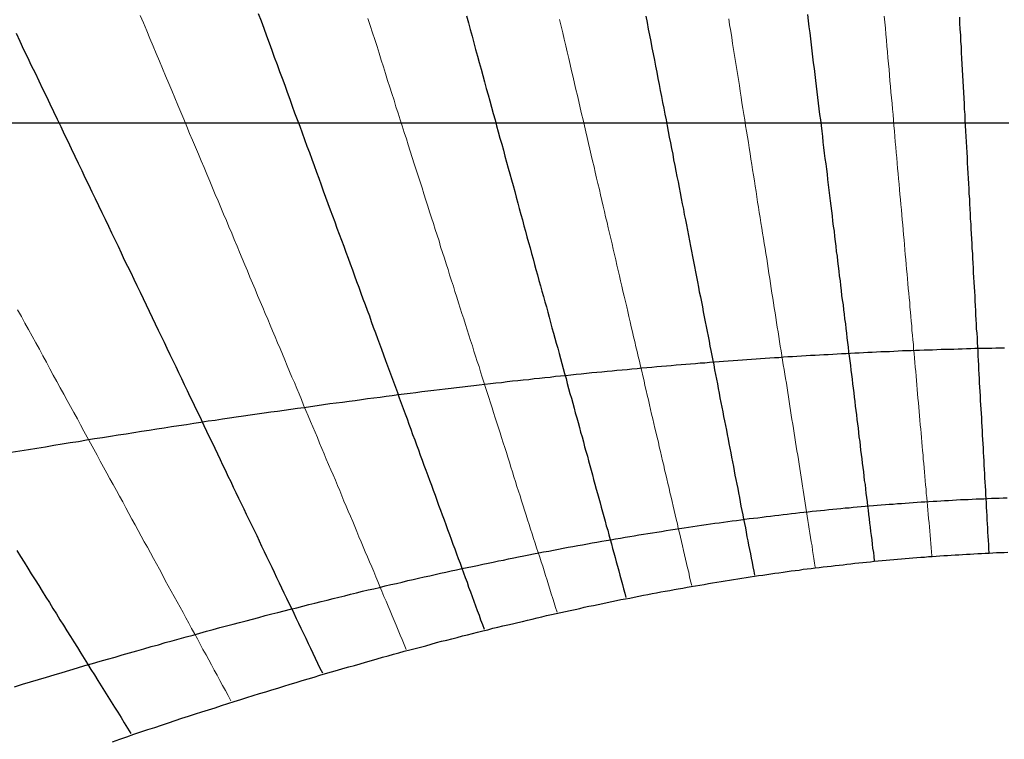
# Model space of a CAD drawing. Header units: millimetres. Extents: x 10 to 831, y 10 to 584.
# Tile 6 of 16: x 404 to 446, y 400 to 431. Entities that reach past the tile are written whole.
import ezdxf

# ---------------------------------------------------------------- set-up
doc = ezdxf.new("R2010")
doc.units = ezdxf.units.MM
doc.layers.add('C1d1b19', color=7, linetype='Continuous', true_color=0x1d1b19)
doc.layers.add('Cb4532a', color=7, linetype='Continuous', true_color=0xb4532a)

msp = doc.modelspace()

# ---------------------------------------------------------------- linework, layer by layer
at = {"layer": 'C1d1b19', "lineweight": 13}
for points in [[(409.03, 430.91), (409.18, 430.58), (409.32, 430.24), (409.45, 429.91), (409.59, 429.58), (409.73, 429.26), (409.87, 428.93), (410, 428.61), (410.13, 428.29), (410.27, 427.97), (410.4, 427.66), (410.53, 427.34), (410.66, 427.03), (410.79, 426.72), (410.92, 426.42), (411.05, 426.11), (411.17, 425.81), (411.3, 425.51), (411.43, 425.21), (411.55, 424.91), (411.67, 424.62), (411.8, 424.33), (411.92, 424.04), (412.04, 423.75), (412.16, 423.46), (412.28, 423.17), (412.4, 422.89), (412.52, 422.61), (412.64, 422.32), (412.76, 422.04), (412.87, 421.77), (412.99, 421.49), (413.1, 421.22), (413.22, 420.94), (413.33, 420.67), (413.45, 420.4), (413.56, 420.13), (413.67, 419.87), (413.78, 419.6), (413.89, 419.34), (414, 419.07), (414.11, 418.81), (414.22, 418.55), (414.33, 418.29), (414.44, 418.03), (414.55, 417.78), (414.65, 417.52), (414.76, 417.27), (414.87, 417.02), (414.97, 416.76), (415.08, 416.51), (415.18, 416.27), (415.29, 416.02), (415.39, 415.77), (415.49, 415.52), (415.59, 415.28), (415.7, 415.04), (415.8, 414.79), (415.9, 414.55), (416, 414.31), (416.1, 414.07), (416.2, 413.83), (416.3, 413.6), (416.4, 413.36), (416.5, 413.13), (416.6, 412.89), (416.7, 412.66), (416.79, 412.42), (416.89, 412.19), (416.99, 411.96), (417.08, 411.73), (417.18, 411.5), (417.28, 411.27), (417.37, 411.05), (417.47, 410.82), (417.56, 410.59), (417.66, 410.37), (417.75, 410.15), (417.84, 409.92), (417.94, 409.7), (418.03, 409.48), (418.12, 409.26), (418.22, 409.03), (418.31, 408.82), (418.4, 408.6), (418.49, 408.38), (418.58, 408.16), (418.67, 407.94), (418.76, 407.73), (418.86, 407.51), (418.95, 407.29), (419.04, 407.08), (419.13, 406.87), (419.22, 406.65), (419.3, 406.44), (419.39, 406.23), (419.48, 406.02), (419.57, 405.8), (419.66, 405.59), (419.75, 405.38), (419.84, 405.17), (419.92, 404.96), (420.01, 404.76), (420.1, 404.55), (420.19, 404.34), (420.27, 404.13), (420.36, 403.93), (420.45, 403.72), (420.53, 403.51)], [(418.88, 430.77), (418.98, 430.47), (419.08, 430.16), (419.17, 429.86), (419.27, 429.56), (419.36, 429.27), (419.45, 428.97), (419.55, 428.68), (419.64, 428.39), (419.73, 428.1), (419.82, 427.81), (419.91, 427.53), (420.01, 427.24), (420.09, 426.96), (420.18, 426.68), (420.27, 426.4), (420.36, 426.13), (420.45, 425.85), (420.54, 425.58), (420.62, 425.31), (420.71, 425.04), (420.79, 424.77), (420.88, 424.5), (420.96, 424.24), (421.05, 423.97), (421.13, 423.71), (421.22, 423.45), (421.3, 423.19), (421.38, 422.93), (421.46, 422.67), (421.54, 422.42), (421.62, 422.16), (421.71, 421.91), (421.79, 421.66), (421.87, 421.41), (421.95, 421.16), (422.02, 420.91), (422.1, 420.66), (422.18, 420.42), (422.26, 420.17), (422.34, 419.93), (422.41, 419.69), (422.49, 419.44), (422.57, 419.2), (422.64, 418.97), (422.72, 418.73), (422.79, 418.49), (422.87, 418.26), (422.94, 418.02), (423.02, 417.79), (423.09, 417.55), (423.17, 417.32), (423.24, 417.09), (423.31, 416.86), (423.39, 416.63), (423.46, 416.4), (423.53, 416.18), (423.6, 415.95), (423.68, 415.73), (423.75, 415.5), (423.82, 415.28), (423.89, 415.06), (423.96, 414.83), (424.03, 414.61), (424.1, 414.39), (424.17, 414.17), (424.24, 413.95), (424.31, 413.74), (424.38, 413.52), (424.45, 413.3), (424.52, 413.09), (424.59, 412.87), (424.65, 412.66), (424.72, 412.44), (424.79, 412.23), (424.86, 412.02), (424.92, 411.81), (424.99, 411.6), (425.06, 411.39), (425.13, 411.18), (425.19, 410.97), (425.26, 410.76), (425.32, 410.55), (425.39, 410.34), (425.46, 410.14), (425.52, 409.93), (425.59, 409.72), (425.65, 409.52), (425.72, 409.31), (425.78, 409.11), (425.85, 408.91), (425.91, 408.7), (425.98, 408.5), (426.04, 408.3), (426.11, 408.1), (426.17, 407.9), (426.23, 407.7), (426.3, 407.5), (426.36, 407.3), (426.43, 407.1), (426.49, 406.9), (426.55, 406.7), (426.62, 406.5), (426.68, 406.3), (426.74, 406.11), (426.8, 405.91), (426.87, 405.71), (426.93, 405.52), (426.99, 405.32), (427.05, 405.12)], [(427.16, 430.73), (427.23, 430.44), (427.3, 430.16), (427.36, 429.88), (427.43, 429.6), (427.49, 429.33), (427.56, 429.05), (427.62, 428.78), (427.68, 428.51), (427.75, 428.24), (427.81, 427.97), (427.87, 427.7), (427.93, 427.44), (427.99, 427.18), (428.05, 426.91), (428.11, 426.65), (428.18, 426.39), (428.24, 426.14), (428.3, 425.88), (428.35, 425.63), (428.41, 425.37), (428.47, 425.12), (428.53, 424.87), (428.59, 424.62), (428.65, 424.37), (428.7, 424.13), (428.76, 423.88), (428.82, 423.64), (428.88, 423.39), (428.93, 423.15), (428.99, 422.91), (429.04, 422.67), (429.1, 422.43), (429.15, 422.2), (429.21, 421.96), (429.26, 421.73), (429.32, 421.49), (429.37, 421.26), (429.43, 421.03), (429.48, 420.8), (429.53, 420.57), (429.59, 420.34), (429.64, 420.11), (429.69, 419.89), (429.75, 419.66), (429.8, 419.43), (429.85, 419.21), (429.9, 418.99), (429.95, 418.77), (430.01, 418.54), (430.06, 418.32), (430.11, 418.11), (430.16, 417.89), (430.21, 417.67), (430.26, 417.45), (430.31, 417.24), (430.36, 417.02), (430.41, 416.81), (430.46, 416.59), (430.51, 416.38), (430.56, 416.17), (430.61, 415.96), (430.66, 415.75), (430.71, 415.54), (430.76, 415.33), (430.81, 415.12), (430.85, 414.91), (430.9, 414.7), (430.95, 414.5), (431, 414.29), (431.05, 414.08), (431.09, 413.88), (431.14, 413.68), (431.19, 413.47), (431.24, 413.27), (431.28, 413.07), (431.33, 412.86), (431.38, 412.66), (431.43, 412.46), (431.47, 412.26), (431.52, 412.06), (431.56, 411.86), (431.61, 411.66), (431.66, 411.47), (431.7, 411.27), (431.75, 411.07), (431.8, 410.88), (431.84, 410.68), (431.89, 410.48), (431.93, 410.29), (431.98, 410.09), (432.02, 409.9), (432.07, 409.7), (432.11, 409.51), (432.16, 409.32), (432.2, 409.13), (432.25, 408.93), (432.29, 408.74), (432.34, 408.55), (432.38, 408.36), (432.43, 408.17), (432.47, 407.98), (432.52, 407.79), (432.56, 407.6), (432.6, 407.41), (432.65, 407.22), (432.69, 407.03), (432.74, 406.84), (432.78, 406.65), (432.82, 406.46), (432.87, 406.27)], [(434.47, 430.76), (434.51, 430.5), (434.56, 430.23), (434.6, 429.96), (434.64, 429.7), (434.68, 429.43), (434.72, 429.17), (434.76, 428.91), (434.8, 428.65), (434.85, 428.39), (434.89, 428.14), (434.93, 427.88), (434.97, 427.63), (435.01, 427.38), (435.04, 427.13), (435.08, 426.88), (435.12, 426.63), (435.16, 426.39), (435.2, 426.14), (435.24, 425.9), (435.28, 425.66), (435.32, 425.42), (435.35, 425.18), (435.39, 424.94), (435.43, 424.7), (435.47, 424.47), (435.5, 424.23), (435.54, 424), (435.58, 423.76), (435.61, 423.53), (435.65, 423.3), (435.68, 423.07), (435.72, 422.84), (435.76, 422.62), (435.79, 422.39), (435.83, 422.17), (435.86, 421.94), (435.9, 421.72), (435.93, 421.5), (435.97, 421.27), (436, 421.05), (436.04, 420.83), (436.07, 420.62), (436.11, 420.4), (436.14, 420.18), (436.17, 419.97), (436.21, 419.75), (436.24, 419.54), (436.28, 419.32), (436.31, 419.11), (436.34, 418.9), (436.38, 418.69), (436.41, 418.48), (436.44, 418.27), (436.48, 418.06), (436.51, 417.85), (436.54, 417.64), (436.57, 417.44), (436.61, 417.23), (436.64, 417.03), (436.67, 416.82), (436.7, 416.62), (436.74, 416.41), (436.77, 416.21), (436.8, 416.01), (436.83, 415.81), (436.86, 415.61), (436.89, 415.41), (436.93, 415.21), (436.96, 415.01), (436.99, 414.81), (437.02, 414.61), (437.05, 414.42), (437.08, 414.22), (437.11, 414.02), (437.14, 413.83), (437.17, 413.63), (437.2, 413.44), (437.24, 413.24), (437.27, 413.05), (437.3, 412.86), (437.33, 412.66), (437.36, 412.47), (437.39, 412.28), (437.42, 412.09), (437.45, 411.9), (437.48, 411.71), (437.51, 411.52), (437.54, 411.33), (437.57, 411.14), (437.6, 410.95), (437.63, 410.76), (437.66, 410.57), (437.69, 410.39), (437.72, 410.2), (437.74, 410.01), (437.77, 409.83), (437.8, 409.64), (437.83, 409.45), (437.86, 409.27), (437.89, 409.08), (437.92, 408.9), (437.95, 408.71), (437.98, 408.53), (438.01, 408.34), (438.04, 408.16), (438.07, 407.98), (438.09, 407.79), (438.12, 407.61), (438.15, 407.43), (438.18, 407.24), (438.21, 407.06)], [(441.19, 430.88), (441.22, 430.62), (441.24, 430.36), (441.26, 430.1), (441.29, 429.84), (441.31, 429.58), (441.33, 429.33), (441.35, 429.08), (441.37, 428.82), (441.4, 428.57), (441.42, 428.33), (441.44, 428.08), (441.46, 427.83), (441.48, 427.59), (441.51, 427.34), (441.53, 427.1), (441.55, 426.86), (441.57, 426.62), (441.59, 426.38), (441.61, 426.15), (441.63, 425.91), (441.65, 425.68), (441.67, 425.44), (441.69, 425.21), (441.71, 424.98), (441.73, 424.75), (441.75, 424.52), (441.77, 424.29), (441.79, 424.07), (441.81, 423.84), (441.83, 423.62), (441.85, 423.39), (441.87, 423.17), (441.89, 422.95), (441.91, 422.73), (441.93, 422.51), (441.95, 422.29), (441.97, 422.07), (441.99, 421.86), (442.01, 421.64), (442.03, 421.42), (442.05, 421.21), (442.07, 421), (442.08, 420.78), (442.1, 420.57), (442.12, 420.36), (442.14, 420.15), (442.16, 419.94), (442.18, 419.73), (442.2, 419.53), (442.21, 419.32), (442.23, 419.11), (442.25, 418.91), (442.27, 418.7), (442.29, 418.5), (442.3, 418.3), (442.32, 418.09), (442.34, 417.89), (442.36, 417.69), (442.38, 417.49), (442.39, 417.29), (442.41, 417.09), (442.43, 416.89), (442.45, 416.69), (442.46, 416.5), (442.48, 416.3), (442.5, 416.1), (442.51, 415.91), (442.53, 415.71), (442.55, 415.52), (442.57, 415.32), (442.58, 415.13), (442.6, 414.94), (442.62, 414.74), (442.63, 414.55), (442.65, 414.36), (442.67, 414.17), (442.68, 413.98), (442.7, 413.79), (442.72, 413.6), (442.73, 413.41), (442.75, 413.22), (442.77, 413.03), (442.78, 412.85), (442.8, 412.66), (442.82, 412.47), (442.83, 412.28), (442.85, 412.1), (442.87, 411.91), (442.88, 411.73), (442.9, 411.54), (442.92, 411.36), (442.93, 411.17), (442.95, 410.99), (442.96, 410.8), (442.98, 410.62), (443, 410.44), (443.01, 410.25), (443.03, 410.07), (443.05, 409.89), (443.06, 409.71), (443.08, 409.53), (443.09, 409.35), (443.11, 409.16), (443.13, 408.98), (443.14, 408.8), (443.16, 408.62), (443.17, 408.44), (443.19, 408.26), (443.2, 408.08), (443.22, 407.9), (443.24, 407.72), (443.25, 407.55)], [(403.74, 418.19), (403.9, 417.9), (404.05, 417.61), (404.21, 417.33), (404.37, 417.04), (404.52, 416.76), (404.68, 416.48), (404.83, 416.2), (404.98, 415.92), (405.13, 415.64), (405.28, 415.36), (405.43, 415.09), (405.58, 414.81), (405.73, 414.54), (405.88, 414.27), (406.02, 414), (406.17, 413.74), (406.32, 413.47), (406.46, 413.21), (406.6, 412.94), (406.75, 412.68), (406.89, 412.42), (407.03, 412.16), (407.17, 411.9), (407.31, 411.64), (407.45, 411.39), (407.59, 411.13), (407.73, 410.88), (407.87, 410.63), (408.01, 410.38), (408.14, 410.13), (408.28, 409.88), (408.41, 409.63), (408.55, 409.38), (408.68, 409.14), (408.82, 408.89), (408.95, 408.65), (409.08, 408.4), (409.21, 408.16), (409.35, 407.92), (409.48, 407.68), (409.61, 407.44), (409.74, 407.2), (409.87, 406.97), (410, 406.73), (410.12, 406.49), (410.25, 406.26), (410.38, 406.03), (410.51, 405.79), (410.63, 405.56), (410.76, 405.33), (410.89, 405.1), (411.01, 404.87), (411.14, 404.64), (411.26, 404.41), (411.38, 404.19), (411.51, 403.96), (411.63, 403.73), (411.75, 403.51), (411.88, 403.28), (412, 403.06), (412.12, 402.84), (412.24, 402.61), (412.36, 402.39), (412.48, 402.17), (412.6, 401.95), (412.72, 401.73), (412.84, 401.51), (412.96, 401.29)]]:
    msp.add_lwpolyline(points, dxfattribs=at)
at = {"layer": 'C1d1b19', "lineweight": 30}
for points in [[(414.14, 430.99), (414.26, 430.67), (414.38, 430.35), (414.49, 430.03), (414.61, 429.72), (414.72, 429.41), (414.83, 429.1), (414.95, 428.79), (415.06, 428.49), (415.17, 428.19), (415.28, 427.89), (415.39, 427.59), (415.5, 427.29), (415.61, 426.99), (415.71, 426.7), (415.82, 426.41), (415.93, 426.12), (416.03, 425.83), (416.14, 425.55), (416.24, 425.26), (416.35, 424.98), (416.45, 424.7), (416.55, 424.42), (416.65, 424.14), (416.75, 423.87), (416.85, 423.59), (416.95, 423.32), (417.05, 423.05), (417.15, 422.78), (417.25, 422.51), (417.35, 422.25), (417.45, 421.98), (417.54, 421.72), (417.64, 421.46), (417.73, 421.2), (417.83, 420.94), (417.92, 420.68), (418.02, 420.42), (418.11, 420.17), (418.21, 419.91), (418.3, 419.66), (418.39, 419.41), (418.48, 419.16), (418.57, 418.91), (418.66, 418.66), (418.76, 418.41), (418.85, 418.17), (418.94, 417.92), (419.02, 417.68), (419.11, 417.44), (419.2, 417.19), (419.29, 416.95), (419.38, 416.71), (419.46, 416.48), (419.55, 416.24), (419.64, 416), (419.72, 415.77), (419.81, 415.53), (419.9, 415.3), (419.98, 415.07), (420.07, 414.84), (420.15, 414.61), (420.23, 414.38), (420.32, 414.15), (420.4, 413.92), (420.49, 413.69), (420.57, 413.47), (420.65, 413.24), (420.73, 413.02), (420.81, 412.8), (420.9, 412.57), (420.98, 412.35), (421.06, 412.13), (421.14, 411.91), (421.22, 411.69), (421.3, 411.47), (421.38, 411.25), (421.46, 411.03), (421.54, 410.82), (421.62, 410.6), (421.7, 410.39), (421.78, 410.17), (421.86, 409.96), (421.93, 409.74), (422.01, 409.53), (422.09, 409.32), (422.17, 409.11), (422.24, 408.9), (422.32, 408.69), (422.4, 408.48), (422.48, 408.27), (422.55, 408.06), (422.63, 407.85), (422.7, 407.64), (422.78, 407.43), (422.86, 407.23), (422.93, 407.02), (423.01, 406.82), (423.08, 406.61), (423.16, 406.41), (423.23, 406.2), (423.31, 406), (423.38, 405.8), (423.46, 405.59), (423.53, 405.39), (423.6, 405.19), (423.68, 404.99), (423.75, 404.79), (423.83, 404.59), (423.9, 404.38)], [(423.14, 430.89), (423.22, 430.59), (423.3, 430.3), (423.38, 430.01), (423.45, 429.72), (423.53, 429.43), (423.61, 429.15), (423.69, 428.87), (423.77, 428.59), (423.84, 428.31), (423.92, 428.03), (423.99, 427.75), (424.07, 427.48), (424.14, 427.21), (424.22, 426.94), (424.29, 426.67), (424.37, 426.4), (424.44, 426.13), (424.51, 425.87), (424.58, 425.6), (424.66, 425.34), (424.73, 425.08), (424.8, 424.82), (424.87, 424.57), (424.94, 424.31), (425.01, 424.06), (425.08, 423.8), (425.15, 423.55), (425.22, 423.3), (425.29, 423.05), (425.35, 422.8), (425.42, 422.56), (425.49, 422.31), (425.56, 422.07), (425.62, 421.82), (425.69, 421.58), (425.75, 421.34), (425.82, 421.1), (425.89, 420.86), (425.95, 420.62), (426.02, 420.39), (426.08, 420.15), (426.14, 419.92), (426.21, 419.69), (426.27, 419.45), (426.34, 419.22), (426.4, 418.99), (426.46, 418.76), (426.52, 418.53), (426.59, 418.31), (426.65, 418.08), (426.71, 417.86), (426.77, 417.63), (426.83, 417.41), (426.9, 417.18), (426.96, 416.96), (427.02, 416.74), (427.08, 416.52), (427.14, 416.3), (427.2, 416.08), (427.26, 415.87), (427.32, 415.65), (427.38, 415.43), (427.44, 415.22), (427.49, 415), (427.55, 414.79), (427.61, 414.57), (427.67, 414.36), (427.73, 414.15), (427.79, 413.94), (427.84, 413.73), (427.9, 413.52), (427.96, 413.31), (428.02, 413.1), (428.07, 412.89), (428.13, 412.69), (428.19, 412.48), (428.24, 412.27), (428.3, 412.07), (428.36, 411.86), (428.41, 411.66), (428.47, 411.46), (428.52, 411.25), (428.58, 411.05), (428.63, 410.85), (428.69, 410.65), (428.74, 410.44), (428.8, 410.24), (428.85, 410.04), (428.91, 409.84), (428.96, 409.65), (429.02, 409.45), (429.07, 409.25), (429.13, 409.05), (429.18, 408.85), (429.24, 408.66), (429.29, 408.46), (429.34, 408.26), (429.4, 408.07), (429.45, 407.87), (429.5, 407.68), (429.56, 407.48), (429.61, 407.29), (429.66, 407.1), (429.72, 406.9), (429.77, 406.71), (429.82, 406.52), (429.88, 406.32), (429.93, 406.13), (429.98, 405.94), (430.03, 405.75)], [(430.89, 430.87), (430.94, 430.6), (430.99, 430.32), (431.05, 430.05), (431.1, 429.78), (431.15, 429.51), (431.2, 429.24), (431.26, 428.97), (431.31, 428.71), (431.36, 428.45), (431.41, 428.18), (431.46, 427.92), (431.51, 427.66), (431.56, 427.41), (431.61, 427.15), (431.66, 426.9), (431.71, 426.64), (431.76, 426.39), (431.81, 426.14), (431.86, 425.89), (431.9, 425.64), (431.95, 425.4), (432, 425.15), (432.05, 424.91), (432.09, 424.67), (432.14, 424.42), (432.19, 424.18), (432.23, 423.95), (432.28, 423.71), (432.33, 423.47), (432.37, 423.24), (432.42, 423), (432.46, 422.77), (432.51, 422.54), (432.55, 422.3), (432.6, 422.07), (432.64, 421.85), (432.69, 421.62), (432.73, 421.39), (432.77, 421.16), (432.82, 420.94), (432.86, 420.72), (432.91, 420.49), (432.95, 420.27), (432.99, 420.05), (433.03, 419.83), (433.08, 419.61), (433.12, 419.39), (433.16, 419.17), (433.2, 418.96), (433.25, 418.74), (433.29, 418.53), (433.33, 418.31), (433.37, 418.1), (433.41, 417.88), (433.45, 417.67), (433.49, 417.46), (433.54, 417.25), (433.58, 417.04), (433.62, 416.83), (433.66, 416.62), (433.7, 416.42), (433.74, 416.21), (433.78, 416), (433.82, 415.8), (433.86, 415.59), (433.9, 415.39), (433.94, 415.19), (433.98, 414.98), (434.02, 414.78), (434.06, 414.58), (434.09, 414.38), (434.13, 414.18), (434.17, 413.98), (434.21, 413.78), (434.25, 413.58), (434.29, 413.38), (434.33, 413.18), (434.37, 412.98), (434.4, 412.79), (434.44, 412.59), (434.48, 412.4), (434.52, 412.2), (434.56, 412.01), (434.59, 411.81), (434.63, 411.62), (434.67, 411.42), (434.71, 411.23), (434.74, 411.04), (434.78, 410.85), (434.82, 410.65), (434.86, 410.46), (434.89, 410.27), (434.93, 410.08), (434.97, 409.89), (435, 409.7), (435.04, 409.51), (435.08, 409.32), (435.11, 409.13), (435.15, 408.95), (435.19, 408.76), (435.22, 408.57), (435.26, 408.38), (435.3, 408.2), (435.33, 408.01), (435.37, 407.82), (435.41, 407.64), (435.44, 407.45), (435.48, 407.26), (435.51, 407.08), (435.55, 406.89), (435.59, 406.71)], [(437.87, 430.95), (437.9, 430.68), (437.93, 430.41), (437.97, 430.15), (438, 429.89), (438.03, 429.63), (438.06, 429.37), (438.09, 429.12), (438.12, 428.86), (438.16, 428.61), (438.19, 428.35), (438.22, 428.1), (438.25, 427.85), (438.28, 427.61), (438.31, 427.36), (438.34, 427.11), (438.37, 426.87), (438.4, 426.63), (438.43, 426.39), (438.46, 426.15), (438.49, 425.91), (438.52, 425.67), (438.54, 425.43), (438.57, 425.2), (438.6, 424.96), (438.63, 424.73), (438.66, 424.5), (438.69, 424.27), (438.72, 424.04), (438.74, 423.81), (438.77, 423.58), (438.8, 423.35), (438.83, 423.13), (438.85, 422.9), (438.88, 422.68), (438.91, 422.46), (438.94, 422.24), (438.96, 422.02), (438.99, 421.8), (439.02, 421.58), (439.04, 421.36), (439.07, 421.14), (439.1, 420.93), (439.12, 420.71), (439.15, 420.5), (439.17, 420.28), (439.2, 420.07), (439.23, 419.86), (439.25, 419.65), (439.28, 419.44), (439.3, 419.23), (439.33, 419.02), (439.35, 418.81), (439.38, 418.61), (439.41, 418.4), (439.43, 418.19), (439.46, 417.99), (439.48, 417.79), (439.51, 417.58), (439.53, 417.38), (439.56, 417.18), (439.58, 416.98), (439.6, 416.77), (439.63, 416.57), (439.65, 416.37), (439.68, 416.18), (439.7, 415.98), (439.73, 415.78), (439.75, 415.58), (439.77, 415.39), (439.8, 415.19), (439.82, 414.99), (439.85, 414.8), (439.87, 414.6), (439.89, 414.41), (439.92, 414.22), (439.94, 414.02), (439.96, 413.83), (439.99, 413.64), (440.01, 413.45), (440.04, 413.26), (440.06, 413.07), (440.08, 412.88), (440.1, 412.69), (440.13, 412.5), (440.15, 412.31), (440.17, 412.12), (440.2, 411.93), (440.22, 411.74), (440.24, 411.56), (440.27, 411.37), (440.29, 411.18), (440.31, 411), (440.33, 410.81), (440.36, 410.63), (440.38, 410.44), (440.4, 410.26), (440.42, 410.07), (440.45, 409.89), (440.47, 409.7), (440.49, 409.52), (440.51, 409.34), (440.54, 409.15), (440.56, 408.97), (440.58, 408.79), (440.6, 408.61), (440.63, 408.43), (440.65, 408.24), (440.67, 408.06), (440.69, 407.88), (440.72, 407.7), (440.74, 407.52), (440.76, 407.34)], [(444.44, 430.83), (444.45, 430.57), (444.46, 430.32), (444.48, 430.06), (444.49, 429.8), (444.51, 429.55), (444.52, 429.3), (444.53, 429.05), (444.55, 428.8), (444.56, 428.55), (444.57, 428.31), (444.59, 428.06), (444.6, 427.82), (444.61, 427.58), (444.63, 427.33), (444.64, 427.09), (444.65, 426.86), (444.67, 426.62), (444.68, 426.38), (444.69, 426.15), (444.71, 425.91), (444.72, 425.68), (444.73, 425.45), (444.74, 425.22), (444.76, 424.99), (444.77, 424.76), (444.78, 424.54), (444.79, 424.31), (444.81, 424.09), (444.82, 423.86), (444.83, 423.64), (444.84, 423.42), (444.85, 423.2), (444.87, 422.98), (444.88, 422.76), (444.89, 422.54), (444.9, 422.33), (444.91, 422.11), (444.93, 421.89), (444.94, 421.68), (444.95, 421.47), (444.96, 421.25), (444.97, 421.04), (444.98, 420.83), (445, 420.62), (445.01, 420.41), (445.02, 420.2), (445.03, 420), (445.04, 419.79), (445.05, 419.58), (445.06, 419.38), (445.08, 419.17), (445.09, 418.97), (445.1, 418.77), (445.11, 418.57), (445.12, 418.36), (445.13, 418.16), (445.14, 417.96), (445.15, 417.76), (445.16, 417.56), (445.17, 417.36), (445.19, 417.17), (445.2, 416.97), (445.21, 416.77), (445.22, 416.58), (445.23, 416.38), (445.24, 416.19), (445.25, 415.99), (445.26, 415.8), (445.27, 415.61), (445.28, 415.41), (445.29, 415.22), (445.3, 415.03), (445.31, 414.84), (445.32, 414.65), (445.33, 414.46), (445.34, 414.27), (445.35, 414.08), (445.37, 413.89), (445.38, 413.7), (445.39, 413.51), (445.4, 413.33), (445.41, 413.14), (445.42, 412.95), (445.43, 412.77), (445.44, 412.58), (445.45, 412.39), (445.46, 412.21), (445.47, 412.02), (445.48, 411.84), (445.49, 411.66), (445.5, 411.47), (445.51, 411.29), (445.52, 411.11), (445.53, 410.92), (445.54, 410.74), (445.55, 410.56), (445.56, 410.38), (445.57, 410.2), (445.58, 410.02), (445.59, 409.84), (445.6, 409.65), (445.61, 409.47), (445.62, 409.29), (445.63, 409.11), (445.64, 408.94), (445.65, 408.76), (445.66, 408.58), (445.67, 408.4), (445.68, 408.22), (445.69, 408.04), (445.7, 407.86), (445.71, 407.68)], [(403.67, 430.14), (403.84, 429.79), (404, 429.44), (404.17, 429.1), (404.33, 428.75), (404.49, 428.42), (404.66, 428.08), (404.82, 427.74), (404.98, 427.41), (405.13, 427.08), (405.29, 426.75), (405.45, 426.43), (405.6, 426.1), (405.75, 425.78), (405.91, 425.47), (406.06, 425.15), (406.21, 424.83), (406.36, 424.52), (406.51, 424.21), (406.65, 423.9), (406.8, 423.6), (406.95, 423.29), (407.09, 422.99), (407.23, 422.69), (407.38, 422.39), (407.52, 422.1), (407.66, 421.8), (407.8, 421.51), (407.94, 421.22), (408.08, 420.93), (408.22, 420.64), (408.35, 420.35), (408.49, 420.07), (408.63, 419.79), (408.76, 419.51), (408.89, 419.23), (409.03, 418.95), (409.16, 418.67), (409.29, 418.4), (409.42, 418.13), (409.55, 417.85), (409.68, 417.58), (409.81, 417.31), (409.94, 417.05), (410.07, 416.78), (410.19, 416.52), (410.32, 416.25), (410.44, 415.99), (410.57, 415.73), (410.69, 415.47), (410.82, 415.21), (410.94, 414.95), (411.06, 414.7), (411.18, 414.44), (411.31, 414.19), (411.43, 413.94), (411.55, 413.69), (411.67, 413.44), (411.78, 413.19), (411.9, 412.94), (412.02, 412.7), (412.14, 412.45), (412.26, 412.21), (412.37, 411.96), (412.49, 411.72), (412.6, 411.48), (412.72, 411.24), (412.83, 411), (412.95, 410.76), (413.06, 410.52), (413.17, 410.29), (413.29, 410.05), (413.4, 409.82), (413.51, 409.58), (413.62, 409.35), (413.73, 409.12), (413.85, 408.89), (413.96, 408.66), (414.07, 408.43), (414.18, 408.2), (414.28, 407.97), (414.39, 407.74), (414.5, 407.52), (414.61, 407.29), (414.72, 407.06), (414.82, 406.84), (414.93, 406.62), (415.04, 406.39), (415.14, 406.17), (415.25, 405.95), (415.36, 405.73), (415.46, 405.51), (415.57, 405.29), (415.67, 405.07), (415.78, 404.85), (415.88, 404.64), (415.98, 404.42), (416.09, 404.2), (416.19, 403.99), (416.29, 403.77), (416.4, 403.56), (416.5, 403.34), (416.6, 403.13), (416.7, 402.92), (416.8, 402.7), (416.91, 402.49)], [(403.7, 407.79), (403.86, 407.53), (404.02, 407.28), (404.18, 407.02), (404.33, 406.77), (404.49, 406.52), (404.65, 406.27), (404.8, 406.02), (404.96, 405.77), (405.11, 405.53), (405.26, 405.28), (405.42, 405.04), (405.57, 404.79), (405.72, 404.55), (405.87, 404.31), (406.02, 404.07), (406.17, 403.83), (406.32, 403.59), (406.47, 403.35), (406.62, 403.11), (406.76, 402.88), (406.91, 402.64), (407.06, 402.41), (407.2, 402.17), (407.35, 401.94), (407.49, 401.71), (407.64, 401.48), (407.78, 401.24), (407.92, 401.01), (408.07, 400.79), (408.21, 400.56), (408.35, 400.33), (408.49, 400.1), (408.63, 399.88)]]:
    msp.add_lwpolyline(points, dxfattribs=at)
at = {"layer": 'C1d1b19', "lineweight": 40}
for radius in [120.83, 105.83]:
    msp.add_circle((450, 394), radius, dxfattribs=at)
at = {"layer": 'Cb4532a', "lineweight": 30}
for points in [[(403.44, 426.27), (403.84, 426.27), (404.24, 426.27), (404.64, 426.27), (405.03, 426.27), (405.42, 426.27), (405.81, 426.27), (406.19, 426.27), (406.58, 426.27), (406.95, 426.27), (407.33, 426.27), (407.7, 426.27), (408.07, 426.27), (408.44, 426.27), (408.8, 426.27), (409.16, 426.27), (409.52, 426.27), (409.87, 426.27), (410.22, 426.27), (410.57, 426.27), (410.92, 426.27), (411.26, 426.27), (411.61, 426.27), (411.95, 426.27), (412.28, 426.27), (412.62, 426.27), (412.95, 426.27), (413.28, 426.27), (413.61, 426.27), (413.93, 426.27), (414.26, 426.27), (414.58, 426.27), (414.9, 426.27), (415.21, 426.27), (415.53, 426.27), (415.84, 426.27), (416.15, 426.27), (416.46, 426.27), (416.77, 426.27), (417.07, 426.27), (417.37, 426.27), (417.67, 426.27), (417.97, 426.27), (418.27, 426.27), (418.57, 426.27), (418.86, 426.27), (419.15, 426.27), (419.44, 426.27), (419.73, 426.27), (420.02, 426.27), (420.3, 426.27), (420.59, 426.27), (420.87, 426.27), (421.15, 426.27), (421.43, 426.27), (421.71, 426.27), (421.99, 426.27), (422.26, 426.27), (422.53, 426.27), (422.81, 426.27), (423.08, 426.27), (423.35, 426.27), (423.61, 426.27), (423.88, 426.27), (424.15, 426.27), (424.41, 426.27), (424.67, 426.27), (424.93, 426.27), (425.19, 426.27), (425.45, 426.27), (425.71, 426.27), (425.97, 426.27), (426.22, 426.27), (426.48, 426.27), (426.73, 426.27), (426.98, 426.27), (427.23, 426.27), (427.48, 426.27), (427.73, 426.27), (427.98, 426.27), (428.23, 426.27), (428.47, 426.27), (428.72, 426.27), (428.96, 426.27), (429.2, 426.27), (429.44, 426.27), (429.69, 426.27), (429.93, 426.27), (430.16, 426.27), (430.4, 426.27), (430.64, 426.27), (430.88, 426.27), (431.11, 426.27), (431.35, 426.27), (431.58, 426.27), (431.81, 426.27), (432.05, 426.27), (432.28, 426.27), (432.51, 426.27), (432.74, 426.27), (432.97, 426.27), (433.2, 426.27), (433.42, 426.27), (433.65, 426.27), (433.88, 426.27), (434.1, 426.27), (434.33, 426.27), (434.55, 426.27), (434.78, 426.27), (435, 426.27), (435.22, 426.27), (435.44, 426.27), (435.66, 426.27), (435.88, 426.27), (436.1, 426.27), (436.32, 426.27), (436.54, 426.27), (436.76, 426.27), (436.98, 426.27), (437.2, 426.27), (437.41, 426.27), (437.63, 426.27), (437.84, 426.27), (438.06, 426.27), (438.27, 426.27), (438.49, 426.27), (438.7, 426.27), (438.92, 426.27), (439.13, 426.27), (439.34, 426.27), (439.55, 426.27), (439.76, 426.27), (439.98, 426.27), (440.19, 426.27), (440.4, 426.27), (440.61, 426.27), (440.82, 426.27), (441.03, 426.27), (441.23, 426.27), (441.44, 426.27), (441.65, 426.27), (441.86, 426.27), (442.07, 426.27), (442.27, 426.27), (442.48, 426.27), (442.69, 426.27), (442.89, 426.27), (443.1, 426.27), (443.31, 426.27), (443.51, 426.27), (443.72, 426.27), (443.92, 426.27), (444.13, 426.27), (444.33, 426.27), (444.54, 426.27), (444.74, 426.27), (444.94, 426.27), (445.15, 426.27), (445.35, 426.27), (445.55, 426.27), (445.76, 426.27), (445.96, 426.27), (446.16, 426.27), (446.37, 426.27), (446.57, 426.27)], [(403.46, 412.03), (403.84, 412.09), (404.21, 412.15), (404.57, 412.21), (404.94, 412.27), (405.3, 412.33), (405.66, 412.39), (406.01, 412.45), (406.37, 412.5), (406.72, 412.56), (407.06, 412.62), (407.41, 412.67), (407.75, 412.73), (408.09, 412.78), (408.43, 412.83), (408.76, 412.88), (409.09, 412.94), (409.42, 412.99), (409.75, 413.04), (410.07, 413.09), (410.39, 413.14), (410.71, 413.19), (411.03, 413.23), (411.35, 413.28), (411.66, 413.33), (411.97, 413.38), (412.28, 413.42), (412.59, 413.47), (412.89, 413.51), (413.19, 413.56), (413.5, 413.6), (413.79, 413.64), (414.09, 413.69), (414.39, 413.73), (414.68, 413.77), (414.97, 413.81), (415.26, 413.85), (415.55, 413.89), (415.83, 413.93), (416.12, 413.97), (416.4, 414.01), (416.68, 414.05), (416.96, 414.09), (417.23, 414.13), (417.51, 414.17), (417.78, 414.2), (418.06, 414.24), (418.33, 414.27), (418.6, 414.31), (418.86, 414.35), (419.13, 414.38), (419.4, 414.41), (419.66, 414.45), (419.92, 414.48), (420.18, 414.52), (420.44, 414.55), (420.7, 414.58), (420.95, 414.61), (421.21, 414.65), (421.46, 414.68), (421.72, 414.71), (421.97, 414.74), (422.22, 414.77), (422.47, 414.8), (422.71, 414.83), (422.96, 414.86), (423.2, 414.89), (423.45, 414.92), (423.69, 414.94), (423.93, 414.97), (424.17, 415), (424.41, 415.03), (424.65, 415.05), (424.89, 415.08), (425.12, 415.11), (425.36, 415.13), (425.59, 415.16), (425.83, 415.18), (426.06, 415.21), (426.29, 415.23), (426.52, 415.26), (426.75, 415.28), (426.98, 415.31), (427.2, 415.33), (427.43, 415.35), (427.65, 415.38), (427.88, 415.4), (428.1, 415.42), (428.33, 415.44), (428.55, 415.47), (428.77, 415.49), (428.99, 415.51), (429.21, 415.53), (429.43, 415.55), (429.64, 415.57), (429.86, 415.59), (430.08, 415.61), (430.29, 415.63), (430.51, 415.65), (430.72, 415.67), (430.93, 415.69), (431.15, 415.71), (431.36, 415.73), (431.57, 415.75), (431.78, 415.77), (431.99, 415.78), (432.2, 415.8), (432.41, 415.82), (432.61, 415.84), (432.82, 415.85), (433.03, 415.87), (433.23, 415.89), (433.44, 415.9), (433.64, 415.92), (433.85, 415.93), (434.05, 415.95), (434.25, 415.97), (434.45, 415.98), (434.66, 416), (434.86, 416.01), (435.06, 416.03), (435.26, 416.04), (435.46, 416.05), (435.66, 416.07), (435.85, 416.08), (436.05, 416.09), (436.25, 416.11), (436.45, 416.12), (436.64, 416.13), (436.84, 416.15), (437.03, 416.16), (437.23, 416.17), (437.42, 416.18), (437.62, 416.2), (437.81, 416.21), (438.01, 416.22), (438.2, 416.23), (438.39, 416.24), (438.58, 416.25), (438.77, 416.26), (438.97, 416.27), (439.16, 416.28), (439.35, 416.29), (439.54, 416.3), (439.73, 416.31), (439.92, 416.32), (440.11, 416.33), (440.3, 416.34), (440.48, 416.35), (440.67, 416.36), (440.86, 416.37), (441.05, 416.38), (441.24, 416.38), (441.42, 416.39), (441.61, 416.4), (441.8, 416.41), (441.98, 416.42), (442.17, 416.42), (442.35, 416.43), (442.54, 416.44), (442.72, 416.44), (442.91, 416.45), (443.09, 416.46), (443.28, 416.46), (443.46, 416.47), (443.65, 416.48), (443.83, 416.48), (444.01, 416.49), (444.2, 416.49), (444.38, 416.5), (444.56, 416.5), (444.75, 416.51), (444.93, 416.51), (445.11, 416.52), (445.29, 416.52), (445.48, 416.53), (445.66, 416.53), (445.84, 416.53), (446.02, 416.54), (446.2, 416.54), (446.39, 416.54)], [(403.6, 401.89), (403.95, 402), (404.3, 402.1), (404.64, 402.21), (404.98, 402.31), (405.32, 402.41), (405.66, 402.51), (405.99, 402.61), (406.33, 402.71), (406.65, 402.81), (406.98, 402.9), (407.31, 403), (407.63, 403.09), (407.95, 403.18), (408.26, 403.27), (408.58, 403.36), (408.89, 403.45), (409.2, 403.54), (409.51, 403.63), (409.82, 403.71), (410.12, 403.8), (410.42, 403.88), (410.72, 403.97), (411.02, 404.05), (411.32, 404.13), (411.61, 404.21), (411.9, 404.29), (412.19, 404.37), (412.48, 404.45), (412.76, 404.52), (413.05, 404.6), (413.33, 404.67), (413.61, 404.75), (413.89, 404.82), (414.17, 404.89), (414.44, 404.97), (414.72, 405.04), (414.99, 405.11), (415.26, 405.18), (415.53, 405.25), (415.8, 405.31), (416.06, 405.38), (416.33, 405.45), (416.59, 405.51), (416.85, 405.58), (417.11, 405.64), (417.37, 405.71), (417.62, 405.77), (417.88, 405.83), (418.13, 405.89), (418.38, 405.96), (418.64, 406.02), (418.89, 406.08), (419.13, 406.13), (419.38, 406.19), (419.63, 406.25), (419.87, 406.31), (420.11, 406.36), (420.36, 406.42), (420.6, 406.48), (420.84, 406.53), (421.07, 406.58), (421.31, 406.64), (421.55, 406.69), (421.78, 406.74), (422.02, 406.8), (422.25, 406.85), (422.48, 406.9), (422.71, 406.95), (422.94, 407), (423.17, 407.05), (423.4, 407.09), (423.62, 407.14), (423.85, 407.19), (424.07, 407.24), (424.29, 407.28), (424.52, 407.33), (424.74, 407.37), (424.96, 407.42), (425.18, 407.46), (425.39, 407.51), (425.61, 407.55), (425.83, 407.59), (426.04, 407.64), (426.26, 407.68), (426.47, 407.72), (426.69, 407.76), (426.9, 407.8), (427.11, 407.84), (427.32, 407.88), (427.53, 407.92), (427.74, 407.96), (427.95, 408), (428.15, 408.03), (428.36, 408.07), (428.57, 408.11), (428.77, 408.15), (428.98, 408.18), (429.18, 408.22), (429.38, 408.25), (429.58, 408.29), (429.79, 408.32), (429.99, 408.36), (430.19, 408.39), (430.39, 408.42), (430.58, 408.46), (430.78, 408.49), (430.98, 408.52), (431.18, 408.55), (431.37, 408.58), (431.57, 408.61), (431.76, 408.64), (431.96, 408.68), (432.15, 408.7), (432.34, 408.73), (432.54, 408.76), (432.73, 408.79), (432.92, 408.82), (433.11, 408.85), (433.3, 408.88), (433.49, 408.9), (433.68, 408.93), (433.87, 408.96), (434.06, 408.98), (434.24, 409.01), (434.43, 409.03), (434.62, 409.06), (434.8, 409.08), (434.99, 409.11), (435.17, 409.13), (435.36, 409.16), (435.54, 409.18), (435.73, 409.2), (435.91, 409.23), (436.09, 409.25), (436.28, 409.27), (436.46, 409.29), (436.64, 409.31), (436.82, 409.34), (437, 409.36), (437.18, 409.38), (437.36, 409.4), (437.54, 409.42), (437.72, 409.44), (437.9, 409.46), (438.08, 409.48), (438.26, 409.49), (438.44, 409.51), (438.61, 409.53), (438.79, 409.55), (438.97, 409.57), (439.14, 409.58), (439.32, 409.6), (439.5, 409.62), (439.67, 409.63), (439.85, 409.65), (440.02, 409.67), (440.2, 409.68), (440.37, 409.7), (440.54, 409.71), (440.72, 409.73), (440.89, 409.74), (441.06, 409.75), (441.24, 409.77), (441.41, 409.78), (441.58, 409.79), (441.76, 409.81), (441.93, 409.82), (442.1, 409.83), (442.27, 409.85), (442.44, 409.86), (442.61, 409.87), (442.78, 409.88), (442.95, 409.89), (443.12, 409.9), (443.3, 409.91), (443.47, 409.92), (443.64, 409.93), (443.8, 409.94), (443.97, 409.95), (444.14, 409.96), (444.31, 409.97), (444.48, 409.98), (444.65, 409.99), (444.82, 409.99), (444.99, 410), (445.16, 410.01), (445.32, 410.02), (445.49, 410.02), (445.66, 410.03), (445.83, 410.04), (446, 410.04), (446.16, 410.05), (446.33, 410.06), (446.5, 410.06)], [(407.84, 399.52), (408.15, 399.63), (408.46, 399.73), (408.76, 399.84), (409.07, 399.94), (409.37, 400.04), (409.67, 400.14), (409.96, 400.24), (410.26, 400.34), (410.55, 400.43), (410.84, 400.53), (411.13, 400.62), (411.42, 400.72), (411.7, 400.81), (411.99, 400.9), (412.27, 400.99), (412.55, 401.08), (412.83, 401.17), (413.1, 401.26), (413.38, 401.34), (413.65, 401.43), (413.92, 401.51), (414.19, 401.6), (414.46, 401.68), (414.73, 401.76), (414.99, 401.84), (415.25, 401.92), (415.52, 402), (415.78, 402.08), (416.03, 402.16), (416.29, 402.24), (416.55, 402.31), (416.8, 402.39), (417.05, 402.46), (417.31, 402.54), (417.56, 402.61), (417.8, 402.68), (418.05, 402.75), (418.3, 402.82), (418.54, 402.89), (418.78, 402.96), (419.03, 403.03), (419.27, 403.1), (419.51, 403.17), (419.75, 403.23), (419.98, 403.3), (420.22, 403.36), (420.45, 403.43), (420.69, 403.49), (420.92, 403.55), (421.15, 403.61), (421.38, 403.67), (421.61, 403.74), (421.84, 403.8), (422.06, 403.86), (422.29, 403.91), (422.51, 403.97), (422.74, 404.03), (422.96, 404.09), (423.18, 404.14), (423.4, 404.2), (423.62, 404.25), (423.84, 404.31), (424.06, 404.36), (424.28, 404.42), (424.49, 404.47), (424.71, 404.52), (424.92, 404.57), (425.13, 404.62), (425.35, 404.67), (425.56, 404.72), (425.77, 404.77), (425.98, 404.82), (426.19, 404.87), (426.39, 404.92), (426.6, 404.97), (426.81, 405.01), (427.01, 405.06), (427.22, 405.1), (427.42, 405.15), (427.62, 405.19), (427.83, 405.24), (428.03, 405.28), (428.23, 405.33), (428.43, 405.37), (428.63, 405.41), (428.83, 405.45), (429.03, 405.49), (429.22, 405.54), (429.42, 405.58), (429.62, 405.62), (429.81, 405.66), (430.01, 405.69), (430.2, 405.73), (430.39, 405.77), (430.59, 405.81), (430.78, 405.85), (430.97, 405.88), (431.16, 405.92), (431.35, 405.96), (431.54, 405.99), (431.73, 406.03), (431.92, 406.06), (432.11, 406.1), (432.29, 406.13), (432.48, 406.16), (432.67, 406.2), (432.85, 406.23), (433.04, 406.26), (433.22, 406.29), (433.41, 406.32), (433.59, 406.35), (433.77, 406.39), (433.96, 406.42), (434.14, 406.45), (434.32, 406.47), (434.5, 406.5), (434.68, 406.53), (434.86, 406.56), (435.04, 406.59), (435.22, 406.62), (435.4, 406.64), (435.58, 406.67), (435.76, 406.7), (435.94, 406.72), (436.11, 406.75), (436.29, 406.77), (436.47, 406.8), (436.64, 406.82), (436.82, 406.85), (436.99, 406.87), (437.17, 406.9), (437.34, 406.92), (437.52, 406.94), (437.69, 406.97), (437.86, 406.99), (438.04, 407.01), (438.21, 407.03), (438.38, 407.05), (438.55, 407.07), (438.73, 407.09), (438.9, 407.11), (439.07, 407.13), (439.24, 407.15), (439.41, 407.17), (439.58, 407.19), (439.75, 407.21), (439.92, 407.23), (440.09, 407.25), (440.26, 407.26), (440.43, 407.28), (440.6, 407.3), (440.76, 407.32), (440.93, 407.33), (441.1, 407.35), (441.27, 407.36), (441.44, 407.38), (441.6, 407.39), (441.77, 407.41), (441.94, 407.42), (442.1, 407.44), (442.27, 407.45), (442.43, 407.46), (442.6, 407.48), (442.77, 407.49), (442.93, 407.5), (443.1, 407.52), (443.26, 407.53), (443.43, 407.54), (443.59, 407.55), (443.76, 407.56), (443.92, 407.57), (444.08, 407.58), (444.25, 407.59), (444.41, 407.6), (444.58, 407.61), (444.74, 407.62), (444.9, 407.63), (445.07, 407.64), (445.23, 407.65), (445.39, 407.66), (445.55, 407.67), (445.72, 407.67), (445.88, 407.68), (446.04, 407.69), (446.2, 407.7), (446.37, 407.7), (446.53, 407.71)]]:
    msp.add_lwpolyline(points, dxfattribs=at)

doc.saveas('drawing.dxf')
